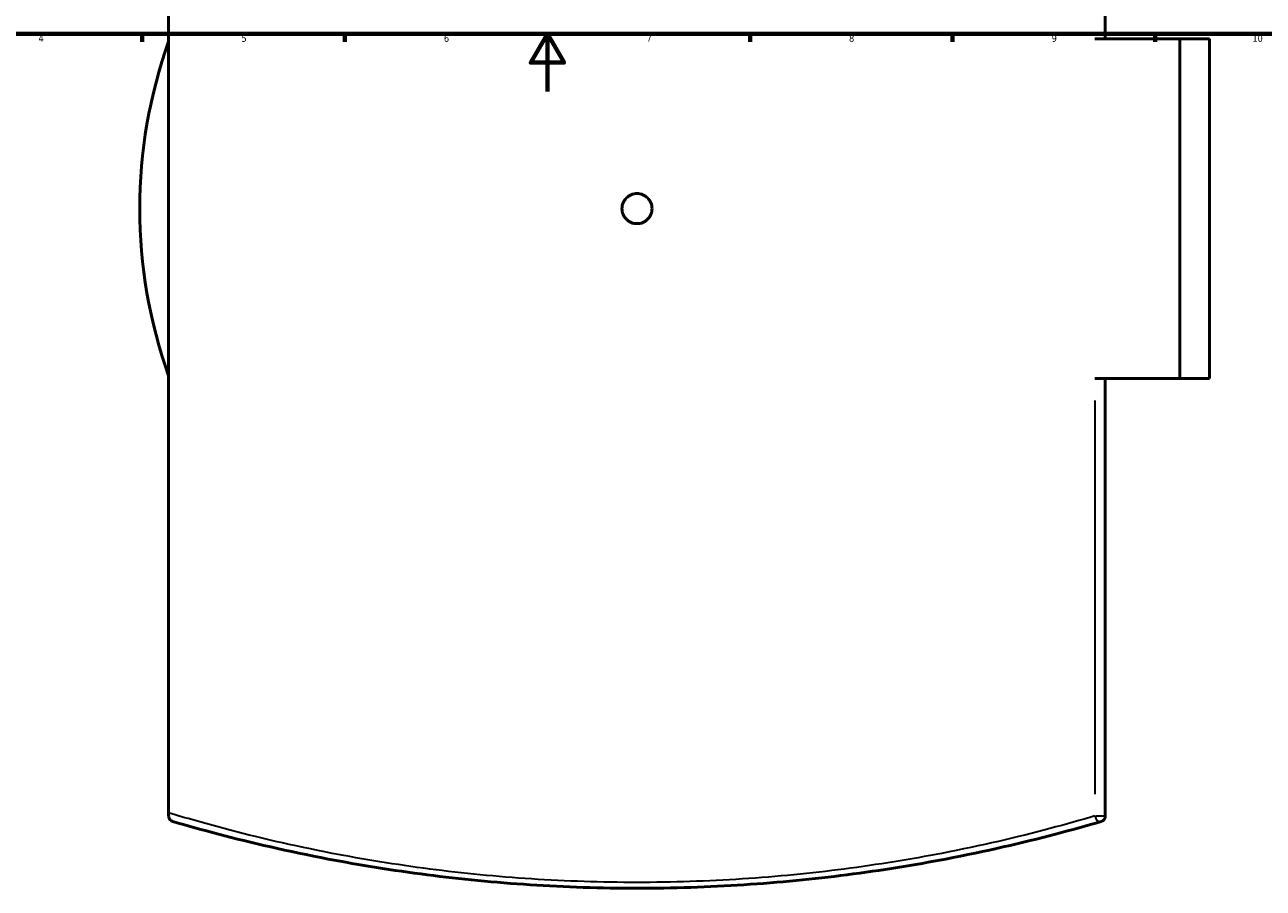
# Model space of a CAD drawing. Header units: millimetres. Extents: x -604 to 1138, y -275 to 909.
# Tile 4 of 10: x 240 to 668, y -275 to 23. Entities that reach past the tile are written whole.
import ezdxf

# ---------------------------------------------------------------- set-up
doc = ezdxf.new("R2010")
doc.units = ezdxf.units.MM
for name, color, linetype, lineweight in [('Border (ANSI)', 7, 'Continuous', 70), ('Visible (ANSI)', 7, 'Continuous', 50), ('Visible Narrow (ANSI)', 7, 'Continuous', 35)]:
    doc.layers.add(name, color=color, linetype=linetype, lineweight=lineweight)
doc.styles.add('Note Text (ANSI)', font='tahoma.ttf')

# ---------------------------------------------------------------- blocks, each defined once
blk = doc.blocks.new('Borders Default Border')
at = {"layer": 'Border (ANSI)'}
for p, q in [((280.33, 20), (280.33, 17.2)), ((350.42, 20), (350.42, 17.2)), ((490.58, 20), (490.58, 17.2)), ((560.67, 20), (560.67, 17.2)), ((630.75, 20), (630.75, 17.2))]:
    blk.add_line(p, q, dxfattribs=at)
at = {"layer": 'Border (ANSI)', "flags": 128}
for points in [[(20, 20), (20, 574), (821, 574), (821, 20), (20, 20)], [(420.5, 0), (420.5, 20), (414.73, 10), (426.27, 10), (420.5, 20)]]:
    blk.add_lwpolyline(points, dxfattribs=at)
at = {"layer": 'Border (ANSI)', "color": 5, "true_color": 0x0000ff, "char_height": 2.4, "attachment_point": 7, "style": 'Note Text (ANSI)'}
for s, insert in [('4', (244.45, 17.2)), ('5', (314.67, 17.15)), ('6', (384.69, 17.15)), ('7', (454.8, 17.2)), ('8', (524.84, 17.15)), ('9', (594.92, 17.15)), ('10', (664.35, 17.15))]:
    blk.add_mtext(s, dxfattribs=dict(at, insert=insert))

msp = doc.modelspace()

# ---------------------------------------------------------------- linework, layer by layer
at = {"layer": 'Visible (ANSI)'}
for p, q in [((289.48, -249.41), (289.48, 168.45)), ((613.48, 18.27), (613.48, 169.52)), ((609.9, 18.27), (639.28, 18.27)), ((639.28, -99.23), (639.28, 18.27)), ((639.28, 18.27), (649.48, 18.27)), ((649.48, -99.23), (649.48, 18.27)), ((639.28, -99.23), (609.9, -99.23)), ((613.48, -250.49), (613.48, -99.23)), ((649.48, -99.23), (639.28, -99.23)), ((289.48, -249.41), (289.48, -250.49))]:
    msp.add_line(p, q, dxfattribs=at)
for centre, radius, start, end in [((451.48, -40.48), 172, 160.3664, 199.6336), ((611.48, -250.49), 2, 286.3572, 0)]:
    msp.add_arc(centre, radius, start, end, dxfattribs=at)
for points, knots in [([(456.68, -40.48), (456.68, -41.13), (456.55, -41.83), (456.02, -43.11), (455.62, -43.7), (454.7, -44.62), (454.11, -45.02), (452.83, -45.55), (452.14, -45.68), (450.83, -45.68), (450.13, -45.55), (448.85, -45.02), (448.27, -44.62), (447.34, -43.7), (446.94, -43.11), (446.41, -41.83), (446.28, -41.13), (446.28, -39.83), (446.41, -39.13), (446.94, -37.85), (447.34, -37.27), (448.27, -36.34), (448.85, -35.94), (450.13, -35.41), (450.83, -35.28), (452.14, -35.28), (452.83, -35.41), (454.11, -35.94), (454.7, -36.34), (455.62, -37.27), (456.02, -37.85), (456.55, -39.13), (456.68, -39.83), (456.68, -40.48)], [0, 0, 0, 0, 0.195887, 0.195887, 0.391773, 0.391773, 0.58766, 0.58766, 0.783546, 0.783546, 0.979433, 0.979433, 1.175319, 1.175319, 1.371206, 1.371206, 1.567092, 1.567092, 1.762979, 1.762979, 1.958865, 1.958865, 2.154752, 2.154752, 2.350639, 2.350639, 2.546525, 2.546525, 2.742412, 2.742412, 2.938298, 2.938298, 3.134185, 3.134185, 3.134185, 3.134185]), ([(290.92, -252.4), (290.92, -252.4), (290.92, -252.4), (290.47, -252.27), (290.08, -251.99), (289.68, -251.4), (289.58, -251.16), (289.5, -250.79), (289.48, -250.65), (289.48, -250.49)], [-0.436521, -0.436521, -0.436521, -0.436521, -0.435437, -0.435437, -0.1964263, -0.1964263, -0.0636358, -0.0636358, 0, 0, 0, 0]), ([(290.92, -252.4), (295.83, -253.85), (301.11, -255.32), (318.09, -259.78), (330.84, -262.75), (355.48, -267.45), (366.95, -269.31), (390.39, -272.32), (402.33, -273.49), (426.68, -275.07), (439.08, -275.48), (451.48, -275.48), (463.89, -275.48), (476.29, -275.07), (500.63, -273.49), (512.57, -272.32), (536.02, -269.31), (547.49, -267.45), (572.13, -262.75), (584.88, -259.78), (601.85, -255.32), (607.14, -253.84), (612.05, -252.4)], [4.597866, 4.597866, 4.597866, 4.597866, 7.040315, 7.040315, 11.968316, 11.968316, 15.820462, 15.820462, 19.528492, 19.528492, 23.236527, 23.236527, 23.236527, 26.944562, 26.944562, 30.652592, 30.652592, 34.504743, 34.504743, 39.432897, 39.432897, 41.875033, 41.875033, 41.875033, 41.875033])]:
    msp.add_open_spline(points, degree=3, knots=knots, dxfattribs=at)
at = {"layer": 'Visible Narrow (ANSI)'}
for p, q in [((609.9, -106.79), (609.9, -242.92)), ((610.06, -250.49), (613.47, -250.49))]:
    msp.add_line(p, q, dxfattribs=at)
msp.add_ellipse((611.48, -250.49), major_axis=(0.56, -1.92), ratio=0.779665, start_param=4.577216, end_param=6.193397, dxfattribs=at)
msp.add_open_spline([(609.9, -250.49), (605.06, -251.92), (599.84, -253.39), (583.09, -257.83), (570.52, -260.79), (546.21, -265.47), (534.89, -267.33), (511.76, -270.33), (499.98, -271.5), (475.96, -273.07), (463.72, -273.48), (451.48, -273.48), (439.25, -273.48), (427.01, -273.07), (402.99, -271.5), (391.21, -270.33), (368.08, -267.33), (356.76, -265.47), (332.45, -260.79), (319.87, -257.84), (301.73, -253.02), (295.31, -251.18), (289.48, -249.41)], degree=3, knots=[-41.875033, -41.875033, -41.875033, -41.875033, -39.432897, -39.432897, -34.504743, -34.504743, -30.652592, -30.652592, -26.944562, -26.944562, -23.236527, -23.236527, -23.236527, -19.528492, -19.528492, -15.820462, -15.820462, -11.968316, -11.968316, -7.040315, -7.040315, -3.98352, -3.98352, -3.98352, -3.98352], dxfattribs=at)

# ---------------------------------------------------------------- block references
msp.add_blockref('Borders Default Border', (0, 0))

doc.saveas('drawing.dxf')
